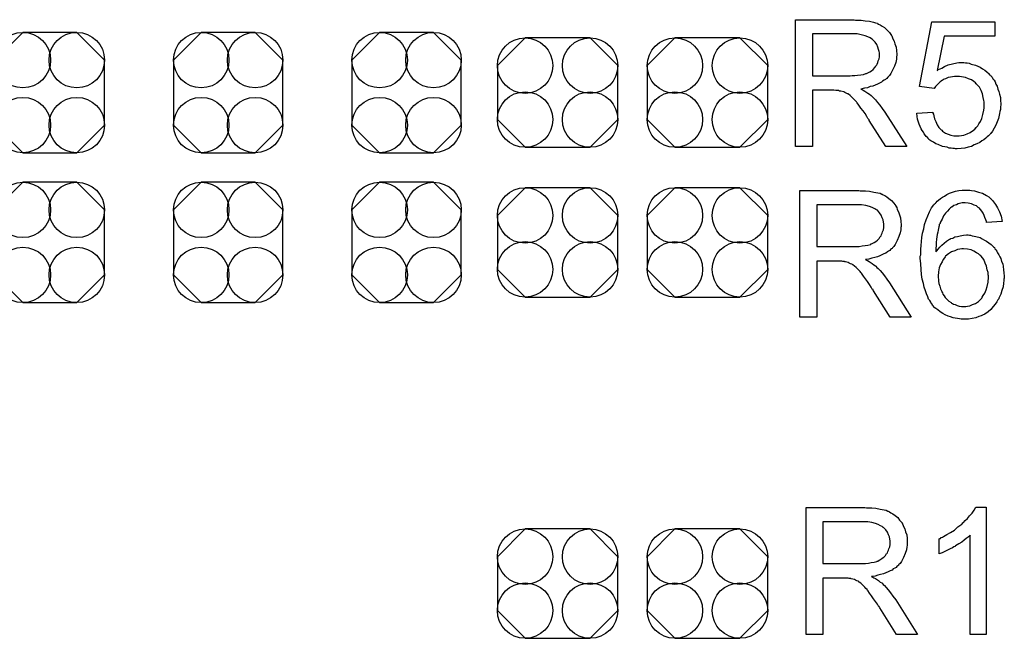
# Model space of a CAD drawing. Extents: x -0.07 to 0.95, y -0.15 to 1.54.
# Tile 11 of 14: x 0.44 to 0.69, y 0.77 to 0.93. Entities that reach past the tile are written whole.
import ezdxf

# ---------------------------------------------------------------- set-up
doc = ezdxf.new("R2010")
doc.units = 0
doc.layers.get('0').update_dxf_attribs({"linetype": 'CONTINUOUS'})
doc.layers.add('gto', color=2, linetype='CONTINUOUS')
doc.layers.add('gts', color=1, linetype='CONTINUOUS')

# ---------------------------------------------------------------- blocks, each defined once
blk = doc.blocks.new('D72')
blk.add_lwpolyline([(0.0152, -0.0068), (0.0152, 0.0068), (0.0082, 0.0138), (-0.0082, 0.0138), (-0.0152, 0.0068), (-0.0152, -0.0068), (-0.0082, -0.0138), (0.0082, -0.0138)], close=True)
for centre in [(-0.0082, 0.0068), (0.0082, 0.0068), (-0.0082, -0.0068), (0.0082, -0.0068)]:
    blk.add_circle(centre, 0.007)
blk = doc.blocks.new('D73')
blk.add_lwpolyline([(0.0068, 0.0152), (-0.0068, 0.0152), (-0.0138, 0.0082), (-0.0138, -0.0082), (-0.0068, -0.0152), (0.0068, -0.0152), (0.0138, -0.0082), (0.0138, 0.0082)], close=True)
for centre in [(-0.0068, 0.0082), (0.0068, 0.0082), (-0.0068, -0.0082), (0.0068, -0.0082)]:
    blk.add_circle(centre, 0.007)

msp = doc.modelspace()

# ---------------------------------------------------------------- linework, layer by layer
at = {"layer": 'gto', "color": 2}
for points in [[(0.6533, 0.9272), (0.6537, 0.9272), (0.6547, 0.9272), (0.6557, 0.927), (0.6568, 0.9269), (0.6578, 0.9267), (0.6583, 0.9265), (0.6588, 0.9264), (0.6588, 0.9264), (0.6588, 0.9263), (0.6591, 0.9262), (0.6595, 0.926), (0.66, 0.9257), (0.6606, 0.9253), (0.6612, 0.9247), (0.6618, 0.9241), (0.6623, 0.9233), (0.6623, 0.9233), (0.6624, 0.9232), (0.6625, 0.923), (0.6627, 0.9225), (0.663, 0.9219), (0.6632, 0.9212), (0.6635, 0.9204), (0.6636, 0.9195), (0.6637, 0.9185), (0.6637, 0.9185), (0.6637, 0.9184), (0.6637, 0.9182), (0.6636, 0.918), (0.6636, 0.9177), (0.6636, 0.9173), (0.6634, 0.9165), (0.6631, 0.9156), (0.6627, 0.9147), (0.6622, 0.9137), (0.6618, 0.9132), (0.6614, 0.9128), (0.6614, 0.9127), (0.6613, 0.9127), (0.6612, 0.9125), (0.661, 0.9124), (0.6608, 0.9122), (0.6605, 0.912), (0.6601, 0.9118), (0.6598, 0.9115), (0.6593, 0.9113), (0.6588, 0.911), (0.6582, 0.9108), (0.6576, 0.9105), (0.657, 0.9104), (0.6563, 0.9101), (0.6555, 0.91), (0.6546, 0.9098), (0.6547, 0.9098), (0.6549, 0.9097), (0.6552, 0.9095), (0.6556, 0.9093), (0.6564, 0.9088), (0.6568, 0.9085), (0.6572, 0.9082), (0.6573, 0.9081), (0.6575, 0.9079), (0.6579, 0.9075), (0.6583, 0.9071), (0.6588, 0.9064), (0.6594, 0.9057), (0.66, 0.9049), (0.6607, 0.904), (0.6662, 0.8953), (0.6609, 0.8953), (0.6567, 0.9019), (0.6567, 0.902), (0.6566, 0.9021), (0.6565, 0.9022), (0.6564, 0.9024), (0.6561, 0.9029), (0.6557, 0.9036), (0.6552, 0.9043), (0.6546, 0.905), (0.6541, 0.9057), (0.6537, 0.9063), (0.6536, 0.9064), (0.6535, 0.9066), (0.6533, 0.9068), (0.6529, 0.9072), (0.6522, 0.9079), (0.6519, 0.9082), (0.6515, 0.9085), (0.6515, 0.9085), (0.6514, 0.9086), (0.6512, 0.9086), (0.6509, 0.9088), (0.6506, 0.9089), (0.6503, 0.9091), (0.6496, 0.9093), (0.6495, 0.9093), (0.6494, 0.9093), (0.6492, 0.9093), (0.649, 0.9094), (0.6487, 0.9094), (0.6483, 0.9094), (0.6478, 0.9095), (0.6424, 0.9095), (0.6424, 0.8953), (0.6381, 0.8953), (0.6381, 0.9273), (0.6529, 0.9273), (0.6533, 0.9272)], [(0.6884, 0.9231), (0.6756, 0.9231), (0.6739, 0.9145), (0.6739, 0.9145), (0.674, 0.9146), (0.6741, 0.9147), (0.6744, 0.9148), (0.6746, 0.9149), (0.675, 0.9151), (0.6757, 0.9155), (0.6766, 0.9159), (0.6777, 0.9162), (0.6788, 0.9164), (0.6793, 0.9165), (0.6803, 0.9165), (0.6806, 0.9165), (0.681, 0.9164), (0.6814, 0.9164), (0.6819, 0.9163), (0.6824, 0.9161), (0.6835, 0.9158), (0.6841, 0.9156), (0.6847, 0.9153), (0.6853, 0.9149), (0.6859, 0.9146), (0.6864, 0.9141), (0.687, 0.9136), (0.687, 0.9135), (0.6871, 0.9134), (0.6873, 0.9133), (0.6874, 0.9131), (0.6877, 0.9128), (0.6879, 0.9124), (0.6882, 0.912), (0.6885, 0.9116), (0.6887, 0.911), (0.689, 0.9105), (0.6892, 0.9098), (0.6894, 0.9092), (0.6896, 0.9085), (0.6898, 0.9077), (0.6898, 0.9069), (0.6899, 0.9061), (0.6899, 0.9061), (0.6899, 0.9059), (0.6899, 0.9057), (0.6898, 0.9054), (0.6898, 0.905), (0.6898, 0.9046), (0.6897, 0.9041), (0.6896, 0.9036), (0.6893, 0.9024), (0.6888, 0.9011), (0.6886, 0.9005), (0.6882, 0.8999), (0.6878, 0.8992), (0.6874, 0.8986), (0.6873, 0.8986), (0.6872, 0.8984), (0.687, 0.8982), (0.6868, 0.898), (0.6865, 0.8977), (0.6861, 0.8974), (0.6856, 0.897), (0.6851, 0.8967), (0.6846, 0.8963), (0.6839, 0.896), (0.6832, 0.8957), (0.6825, 0.8953), (0.6817, 0.8951), (0.6808, 0.8949), (0.6799, 0.8948), (0.6789, 0.8947), (0.6785, 0.8947), (0.6782, 0.8948), (0.6778, 0.8948), (0.6774, 0.8949), (0.6769, 0.8949), (0.6764, 0.8951), (0.6752, 0.8953), (0.6741, 0.8958), (0.6735, 0.896), (0.6729, 0.8964), (0.6723, 0.8967), (0.6718, 0.8971), (0.6717, 0.8972), (0.6716, 0.8972), (0.6716, 0.8974), (0.6714, 0.8976), (0.6711, 0.8978), (0.6709, 0.8981), (0.6706, 0.8985), (0.6704, 0.8989), (0.6701, 0.8993), (0.6698, 0.8998), (0.6693, 0.9009), (0.6689, 0.9022), (0.6688, 0.9029), (0.6687, 0.9037), (0.6728, 0.904), (0.6728, 0.9039), (0.6728, 0.9038), (0.6728, 0.9037), (0.6729, 0.9035), (0.673, 0.903), (0.6732, 0.9023), (0.6735, 0.9016), (0.6739, 0.9008), (0.6743, 0.9001), (0.6749, 0.8995), (0.675, 0.8994), (0.6752, 0.8992), (0.6755, 0.899), (0.676, 0.8987), (0.6766, 0.8984), (0.6773, 0.8982), (0.6781, 0.898), (0.6789, 0.898), (0.6792, 0.898), (0.6794, 0.898), (0.68, 0.8981), (0.6806, 0.8982), (0.6814, 0.8985), (0.6822, 0.8988), (0.683, 0.8994), (0.6834, 0.8997), (0.6837, 0.9001), (0.6838, 0.9001), (0.6838, 0.9002), (0.6839, 0.9003), (0.6841, 0.9005), (0.6844, 0.901), (0.6848, 0.9016), (0.6851, 0.9024), (0.6854, 0.9034), (0.6856, 0.9045), (0.6857, 0.9051), (0.6857, 0.9058), (0.6857, 0.9058), (0.6857, 0.9059), (0.6857, 0.9061), (0.6857, 0.9063), (0.6857, 0.9066), (0.6856, 0.9069), (0.6855, 0.9077), (0.6853, 0.9086), (0.685, 0.9094), (0.6845, 0.9103), (0.6838, 0.911), (0.6838, 0.9111), (0.6837, 0.9111), (0.6835, 0.9114), (0.6831, 0.9117), (0.6825, 0.9121), (0.6818, 0.9124), (0.681, 0.9127), (0.68, 0.9129), (0.6795, 0.913), (0.6786, 0.913), (0.6782, 0.913), (0.6777, 0.9129), (0.6772, 0.9128), (0.6766, 0.9127), (0.676, 0.9124), (0.6754, 0.9122), (0.6754, 0.9121), (0.6752, 0.912), (0.6749, 0.9118), (0.6746, 0.9116), (0.6742, 0.9112), (0.6738, 0.9108), (0.6734, 0.9104), (0.6731, 0.9099), (0.6694, 0.9104), (0.6725, 0.9268), (0.6884, 0.9268), (0.6884, 0.9231)], [(0.6524, 0.9237), (0.6424, 0.9237), (0.6424, 0.9131), (0.6519, 0.9131), (0.6524, 0.9132), (0.6531, 0.9132), (0.6538, 0.9133), (0.6546, 0.9134), (0.6553, 0.9135), (0.6559, 0.9137), (0.656, 0.9137), (0.6562, 0.9138), (0.6565, 0.914), (0.6569, 0.9141), (0.6573, 0.9144), (0.6577, 0.9147), (0.6581, 0.9152), (0.6584, 0.9156), (0.6585, 0.9157), (0.6586, 0.9159), (0.6587, 0.9161), (0.6589, 0.9165), (0.659, 0.9169), (0.6592, 0.9174), (0.6593, 0.9179), (0.6593, 0.9185), (0.6593, 0.9185), (0.6593, 0.9186), (0.6593, 0.9189), (0.6592, 0.9193), (0.6591, 0.9198), (0.6589, 0.9204), (0.6586, 0.921), (0.6582, 0.9216), (0.6576, 0.9222), (0.6576, 0.9223), (0.6573, 0.9225), (0.657, 0.9227), (0.6564, 0.923), (0.6557, 0.9232), (0.6547, 0.9235), (0.6537, 0.9237), (0.6524, 0.9237)], [(0.6544, 0.8841), (0.6548, 0.8841), (0.6558, 0.8841), (0.6568, 0.884), (0.6579, 0.8838), (0.6589, 0.8836), (0.6595, 0.8835), (0.6599, 0.8833), (0.6599, 0.8833), (0.66, 0.8833), (0.6602, 0.8831), (0.6607, 0.8829), (0.6612, 0.8826), (0.6617, 0.8822), (0.6623, 0.8817), (0.6629, 0.881), (0.6634, 0.8803), (0.6634, 0.8802), (0.6635, 0.8802), (0.6637, 0.8799), (0.6638, 0.8794), (0.6641, 0.8788), (0.6644, 0.8781), (0.6646, 0.8773), (0.6647, 0.8764), (0.6648, 0.8755), (0.6648, 0.8754), (0.6648, 0.8753), (0.6648, 0.8751), (0.6647, 0.8749), (0.6647, 0.8746), (0.6647, 0.8743), (0.6645, 0.8735), (0.6642, 0.8726), (0.6638, 0.8716), (0.6633, 0.8706), (0.6629, 0.8701), (0.6626, 0.8697), (0.6625, 0.8696), (0.6625, 0.8696), (0.6623, 0.8695), (0.6621, 0.8693), (0.6619, 0.8691), (0.6616, 0.8689), (0.6613, 0.8687), (0.6609, 0.8684), (0.6604, 0.8682), (0.6599, 0.868), (0.6594, 0.8677), (0.6588, 0.8675), (0.6581, 0.8673), (0.6574, 0.8671), (0.6566, 0.8669), (0.6558, 0.8668), (0.6559, 0.8667), (0.656, 0.8666), (0.6563, 0.8665), (0.6567, 0.8663), (0.6575, 0.8658), (0.6579, 0.8654), (0.6583, 0.8652), (0.6584, 0.8651), (0.6586, 0.8648), (0.659, 0.8645), (0.6595, 0.864), (0.66, 0.8634), (0.6606, 0.8627), (0.6612, 0.8618), (0.6618, 0.8609), (0.6673, 0.8522), (0.662, 0.8522), (0.6578, 0.8589), (0.6578, 0.8589), (0.6577, 0.859), (0.6577, 0.8592), (0.6575, 0.8593), (0.6572, 0.8598), (0.6568, 0.8605), (0.6563, 0.8612), (0.6558, 0.8619), (0.6553, 0.8626), (0.6548, 0.8633), (0.6547, 0.8633), (0.6546, 0.8635), (0.6544, 0.8638), (0.6541, 0.8641), (0.6534, 0.8648), (0.653, 0.8651), (0.6526, 0.8654), (0.6526, 0.8654), (0.6525, 0.8655), (0.6523, 0.8656), (0.652, 0.8657), (0.6517, 0.8659), (0.6514, 0.866), (0.6507, 0.8662), (0.6506, 0.8662), (0.6505, 0.8663), (0.6504, 0.8663), (0.6501, 0.8663), (0.6498, 0.8664), (0.6494, 0.8664), (0.6489, 0.8664), (0.6435, 0.8664), (0.6435, 0.8522), (0.6392, 0.8522), (0.6392, 0.8842), (0.6541, 0.8842), (0.6544, 0.8841)], [(0.6818, 0.8843), (0.6821, 0.8843), (0.6825, 0.8842), (0.6833, 0.8841), (0.6843, 0.8838), (0.6853, 0.8835), (0.6863, 0.8829), (0.6869, 0.8826), (0.6873, 0.8822), (0.6874, 0.8822), (0.6874, 0.8821), (0.6875, 0.882), (0.6877, 0.8818), (0.6879, 0.8816), (0.6881, 0.8813), (0.6886, 0.8807), (0.6891, 0.8798), (0.6896, 0.8788), (0.69, 0.8777), (0.6903, 0.8764), (0.6863, 0.8761), (0.6863, 0.8761), (0.6863, 0.8762), (0.6863, 0.8764), (0.6861, 0.8768), (0.6859, 0.8774), (0.6857, 0.8779), (0.6855, 0.8785), (0.6851, 0.879), (0.6848, 0.8794), (0.6847, 0.8795), (0.6845, 0.8797), (0.6842, 0.8799), (0.6838, 0.8803), (0.6832, 0.8805), (0.6825, 0.8808), (0.6817, 0.881), (0.6809, 0.8811), (0.6806, 0.8811), (0.6802, 0.8811), (0.6798, 0.881), (0.6792, 0.8808), (0.6787, 0.8806), (0.6781, 0.8804), (0.6776, 0.88), (0.6775, 0.88), (0.6772, 0.8798), (0.6769, 0.8795), (0.6765, 0.879), (0.676, 0.8785), (0.6755, 0.8778), (0.6751, 0.877), (0.6746, 0.8761), (0.6746, 0.876), (0.6746, 0.8759), (0.6745, 0.8758), (0.6744, 0.8756), (0.6744, 0.8753), (0.6743, 0.875), (0.6742, 0.8746), (0.6741, 0.8742), (0.674, 0.8737), (0.6739, 0.8731), (0.6738, 0.8725), (0.6737, 0.8719), (0.6736, 0.8711), (0.6736, 0.8704), (0.6735, 0.8695), (0.6735, 0.8687), (0.6736, 0.8688), (0.6738, 0.869), (0.6741, 0.8694), (0.6745, 0.8699), (0.675, 0.8704), (0.6756, 0.8709), (0.6762, 0.8714), (0.677, 0.8719), (0.677, 0.8719), (0.6771, 0.8719), (0.6773, 0.8721), (0.6778, 0.8722), (0.6783, 0.8725), (0.679, 0.8726), (0.6797, 0.8728), (0.6805, 0.8729), (0.6813, 0.873), (0.6817, 0.873), (0.682, 0.8729), (0.6823, 0.8729), (0.6827, 0.8728), (0.6832, 0.8727), (0.6836, 0.8726), (0.6847, 0.8723), (0.6852, 0.872), (0.6858, 0.8717), (0.6863, 0.8714), (0.6869, 0.871), (0.6875, 0.8706), (0.688, 0.8701), (0.6881, 0.87), (0.6881, 0.8699), (0.6883, 0.8698), (0.6884, 0.8695), (0.6887, 0.8692), (0.6889, 0.8689), (0.6891, 0.8685), (0.6894, 0.868), (0.6897, 0.8675), (0.6899, 0.867), (0.6901, 0.8663), (0.6904, 0.8657), (0.6905, 0.865), (0.6906, 0.8642), (0.6907, 0.8634), (0.6908, 0.8626), (0.6908, 0.8625), (0.6908, 0.8624), (0.6908, 0.8623), (0.6908, 0.8621), (0.6907, 0.8618), (0.6907, 0.8615), (0.6906, 0.8608), (0.6905, 0.8599), (0.6902, 0.859), (0.6899, 0.858), (0.6894, 0.857), (0.6894, 0.8569), (0.6894, 0.8569), (0.6893, 0.8568), (0.6892, 0.8566), (0.6889, 0.8561), (0.6885, 0.8555), (0.688, 0.8549), (0.6874, 0.8542), (0.6867, 0.8536), (0.6859, 0.853), (0.6858, 0.853), (0.6858, 0.853), (0.6857, 0.8529), (0.6855, 0.8528), (0.685, 0.8526), (0.6844, 0.8524), (0.6836, 0.8521), (0.6827, 0.8519), (0.6818, 0.8517), (0.6807, 0.8517), (0.6805, 0.8517), (0.6802, 0.8517), (0.6799, 0.8517), (0.6795, 0.8518), (0.679, 0.8519), (0.6784, 0.852), (0.6779, 0.8521), (0.6772, 0.8523), (0.6766, 0.8525), (0.6759, 0.8528), (0.6753, 0.8532), (0.6746, 0.8536), (0.674, 0.8541), (0.6733, 0.8546), (0.6727, 0.8553), (0.6727, 0.8553), (0.6726, 0.8555), (0.6724, 0.8556), (0.6723, 0.856), (0.672, 0.8564), (0.6717, 0.8568), (0.6715, 0.8574), (0.6712, 0.8581), (0.6709, 0.8589), (0.6706, 0.8598), (0.6704, 0.8607), (0.6701, 0.8618), (0.6699, 0.863), (0.6698, 0.8643), (0.6697, 0.8657), (0.6696, 0.8671), (0.6696, 0.8672), (0.6696, 0.8672), (0.6696, 0.8674), (0.6696, 0.8676), (0.6697, 0.868), (0.6697, 0.8687), (0.6697, 0.8694), (0.6698, 0.8703), (0.6699, 0.8713), (0.67, 0.8723), (0.6702, 0.8734), (0.6705, 0.8745), (0.6707, 0.8756), (0.6711, 0.8768), (0.6715, 0.8778), (0.6719, 0.8788), (0.6724, 0.8798), (0.673, 0.8806), (0.6731, 0.8807), (0.6732, 0.8808), (0.6734, 0.881), (0.6736, 0.8812), (0.6739, 0.8815), (0.6742, 0.8818), (0.6747, 0.8822), (0.6752, 0.8825), (0.6757, 0.8828), (0.6763, 0.8832), (0.677, 0.8835), (0.6777, 0.8838), (0.6785, 0.884), (0.6793, 0.8842), (0.6802, 0.8843), (0.6811, 0.8843), (0.6815, 0.8843), (0.6818, 0.8843)], [(0.6535, 0.8806), (0.6435, 0.8806), (0.6435, 0.8701), (0.653, 0.8701), (0.6535, 0.8701), (0.6542, 0.8701), (0.6549, 0.8702), (0.6557, 0.8703), (0.6564, 0.8704), (0.6571, 0.8706), (0.6571, 0.8707), (0.6573, 0.8707), (0.6576, 0.8709), (0.658, 0.8711), (0.6584, 0.8713), (0.6588, 0.8717), (0.6592, 0.8721), (0.6595, 0.8726), (0.6596, 0.8726), (0.6597, 0.8728), (0.6598, 0.8731), (0.66, 0.8734), (0.6601, 0.8738), (0.6603, 0.8743), (0.6604, 0.8749), (0.6604, 0.8754), (0.6604, 0.8755), (0.6604, 0.8755), (0.6604, 0.8758), (0.6603, 0.8762), (0.6602, 0.8768), (0.66, 0.8773), (0.6597, 0.878), (0.6593, 0.8786), (0.6588, 0.8792), (0.6587, 0.8792), (0.6584, 0.8794), (0.6581, 0.8796), (0.6575, 0.8799), (0.6568, 0.8802), (0.6559, 0.8804), (0.6548, 0.8806), (0.6535, 0.8806)], [(0.6805, 0.8695), (0.6802, 0.8695), (0.6801, 0.8695), (0.6796, 0.8694), (0.679, 0.8693), (0.6783, 0.869), (0.6775, 0.8687), (0.6767, 0.8682), (0.676, 0.8676), (0.6759, 0.8675), (0.6757, 0.8672), (0.6754, 0.8668), (0.6751, 0.8662), (0.6747, 0.8655), (0.6744, 0.8647), (0.6742, 0.8637), (0.6741, 0.8626), (0.6741, 0.8625), (0.6741, 0.8622), (0.6742, 0.8618), (0.6742, 0.8613), (0.6743, 0.8607), (0.6745, 0.8601), (0.6747, 0.8594), (0.675, 0.8587), (0.675, 0.8586), (0.6752, 0.8584), (0.6753, 0.858), (0.6756, 0.8576), (0.6759, 0.8572), (0.6764, 0.8567), (0.6768, 0.8563), (0.6774, 0.8559), (0.6775, 0.8558), (0.6777, 0.8557), (0.678, 0.8555), (0.6784, 0.8554), (0.6789, 0.8552), (0.6794, 0.855), (0.68, 0.8549), (0.6807, 0.8549), (0.6809, 0.8549), (0.6811, 0.8549), (0.6815, 0.855), (0.6821, 0.8551), (0.6828, 0.8554), (0.6835, 0.8557), (0.6843, 0.8562), (0.6846, 0.8565), (0.685, 0.8569), (0.685, 0.8569), (0.6851, 0.857), (0.6852, 0.8573), (0.6855, 0.8577), (0.6859, 0.8583), (0.6862, 0.8591), (0.6865, 0.86), (0.6867, 0.8611), (0.6868, 0.8623), (0.6868, 0.8624), (0.6868, 0.8625), (0.6868, 0.8627), (0.6867, 0.8629), (0.6867, 0.8632), (0.6867, 0.8635), (0.6865, 0.8642), (0.6863, 0.8651), (0.686, 0.8659), (0.6856, 0.8668), (0.685, 0.8676), (0.6849, 0.8677), (0.6846, 0.8679), (0.6843, 0.8682), (0.6838, 0.8685), (0.6831, 0.8689), (0.6824, 0.8692), (0.6815, 0.8694), (0.6805, 0.8695)], [(0.656, 0.8041), (0.6564, 0.8041), (0.6574, 0.8041), (0.6584, 0.804), (0.6595, 0.8038), (0.6605, 0.8036), (0.661, 0.8035), (0.6614, 0.8033), (0.6615, 0.8033), (0.6615, 0.8033), (0.6618, 0.8031), (0.6622, 0.8029), (0.6627, 0.8026), (0.6633, 0.8022), (0.6639, 0.8017), (0.6644, 0.801), (0.665, 0.8003), (0.665, 0.8002), (0.665, 0.8002), (0.6652, 0.7999), (0.6654, 0.7994), (0.6657, 0.7988), (0.6659, 0.7981), (0.6662, 0.7973), (0.6663, 0.7964), (0.6663, 0.7955), (0.6663, 0.7954), (0.6663, 0.7953), (0.6663, 0.7951), (0.6663, 0.7949), (0.6663, 0.7946), (0.6662, 0.7943), (0.6661, 0.7935), (0.6658, 0.7926), (0.6654, 0.7916), (0.6649, 0.7906), (0.6645, 0.7901), (0.6641, 0.7897), (0.6641, 0.7896), (0.664, 0.7896), (0.6639, 0.7895), (0.6637, 0.7893), (0.6635, 0.7891), (0.6632, 0.7889), (0.6628, 0.7887), (0.6625, 0.7884), (0.662, 0.7882), (0.6615, 0.788), (0.6609, 0.7877), (0.6603, 0.7875), (0.6596, 0.7873), (0.6589, 0.7871), (0.6582, 0.7869), (0.6573, 0.7868), (0.6574, 0.7867), (0.6576, 0.7866), (0.6579, 0.7865), (0.6583, 0.7863), (0.6591, 0.7858), (0.6595, 0.7854), (0.6599, 0.7852), (0.66, 0.7851), (0.6602, 0.7848), (0.6606, 0.7845), (0.661, 0.784), (0.6615, 0.7834), (0.6621, 0.7827), (0.6627, 0.7818), (0.6634, 0.7809), (0.6689, 0.7722), (0.6636, 0.7722), (0.6594, 0.7789), (0.6594, 0.7789), (0.6593, 0.779), (0.6592, 0.7792), (0.6591, 0.7793), (0.6588, 0.7798), (0.6583, 0.7805), (0.6578, 0.7812), (0.6573, 0.7819), (0.6568, 0.7826), (0.6564, 0.7833), (0.6563, 0.7833), (0.6562, 0.7835), (0.6559, 0.7838), (0.6556, 0.7841), (0.6549, 0.7848), (0.6546, 0.7851), (0.6542, 0.7854), (0.6541, 0.7854), (0.6541, 0.7855), (0.6539, 0.7856), (0.6536, 0.7857), (0.6533, 0.7859), (0.653, 0.786), (0.6522, 0.7862), (0.6522, 0.7862), (0.6521, 0.7863), (0.6519, 0.7863), (0.6517, 0.7863), (0.6514, 0.7864), (0.651, 0.7864), (0.6505, 0.7864), (0.645, 0.7864), (0.645, 0.7722), (0.6408, 0.7722), (0.6408, 0.8042), (0.6556, 0.8042), (0.656, 0.8041)], [(0.6862, 0.7722), (0.6822, 0.7722), (0.6822, 0.7972), (0.6822, 0.7972), (0.682, 0.797), (0.6817, 0.7967), (0.6812, 0.7964), (0.6807, 0.796), (0.6801, 0.7955), (0.6793, 0.795), (0.6785, 0.7945), (0.6784, 0.7945), (0.6784, 0.7944), (0.6781, 0.7943), (0.6777, 0.794), (0.6771, 0.7938), (0.6765, 0.7934), (0.6758, 0.7931), (0.6751, 0.7928), (0.6744, 0.7925), (0.6744, 0.7963), (0.6744, 0.7963), (0.6745, 0.7964), (0.6747, 0.7964), (0.6749, 0.7966), (0.6752, 0.7967), (0.6755, 0.7969), (0.6763, 0.7974), (0.6772, 0.7979), (0.6782, 0.7985), (0.6791, 0.7993), (0.6801, 0.8), (0.6802, 0.8001), (0.6802, 0.8001), (0.6803, 0.8003), (0.6805, 0.8004), (0.6809, 0.8009), (0.6815, 0.8014), (0.682, 0.8021), (0.6827, 0.8028), (0.6832, 0.8035), (0.6836, 0.8043), (0.6862, 0.8043), (0.6862, 0.7722)], [(0.6551, 0.8006), (0.645, 0.8006), (0.645, 0.7901), (0.6546, 0.7901), (0.6551, 0.7901), (0.6558, 0.7901), (0.6565, 0.7902), (0.6572, 0.7903), (0.658, 0.7904), (0.6586, 0.7906), (0.6587, 0.7907), (0.6589, 0.7907), (0.6592, 0.7909), (0.6596, 0.7911), (0.66, 0.7914), (0.6604, 0.7917), (0.6608, 0.7921), (0.6611, 0.7926), (0.6612, 0.7926), (0.6613, 0.7928), (0.6614, 0.7931), (0.6616, 0.7934), (0.6617, 0.7938), (0.6619, 0.7943), (0.662, 0.7949), (0.662, 0.7954), (0.662, 0.7955), (0.662, 0.7955), (0.662, 0.7958), (0.6619, 0.7962), (0.6618, 0.7968), (0.6616, 0.7973), (0.6613, 0.798), (0.6609, 0.7986), (0.6603, 0.7992), (0.6602, 0.7992), (0.66, 0.7994), (0.6596, 0.7996), (0.659, 0.7999), (0.6583, 0.8002), (0.6574, 0.8004), (0.6564, 0.8006), (0.6551, 0.8006)]]:
    msp.add_lwpolyline(points, dxfattribs=at)

# ---------------------------------------------------------------- block references
at = {"layer": 'gts'}
for name, p in [('D73', (0.45, 0.9089)), ('D73', (0.495, 0.9089)), ('D73', (0.54, 0.9089)), ('D72', (0.5781, 0.9089)), ('D72', (0.6159, 0.9089)), ('D73', (0.45, 0.8711)), ('D73', (0.495, 0.8711)), ('D73', (0.54, 0.8711)), ('D72', (0.5781, 0.8711)), ('D72', (0.6159, 0.8711)), ('D72', (0.5781, 0.785)), ('D72', (0.6159, 0.785))]:
    msp.add_blockref(name, p, dxfattribs=at)

doc.saveas('drawing.dxf')
